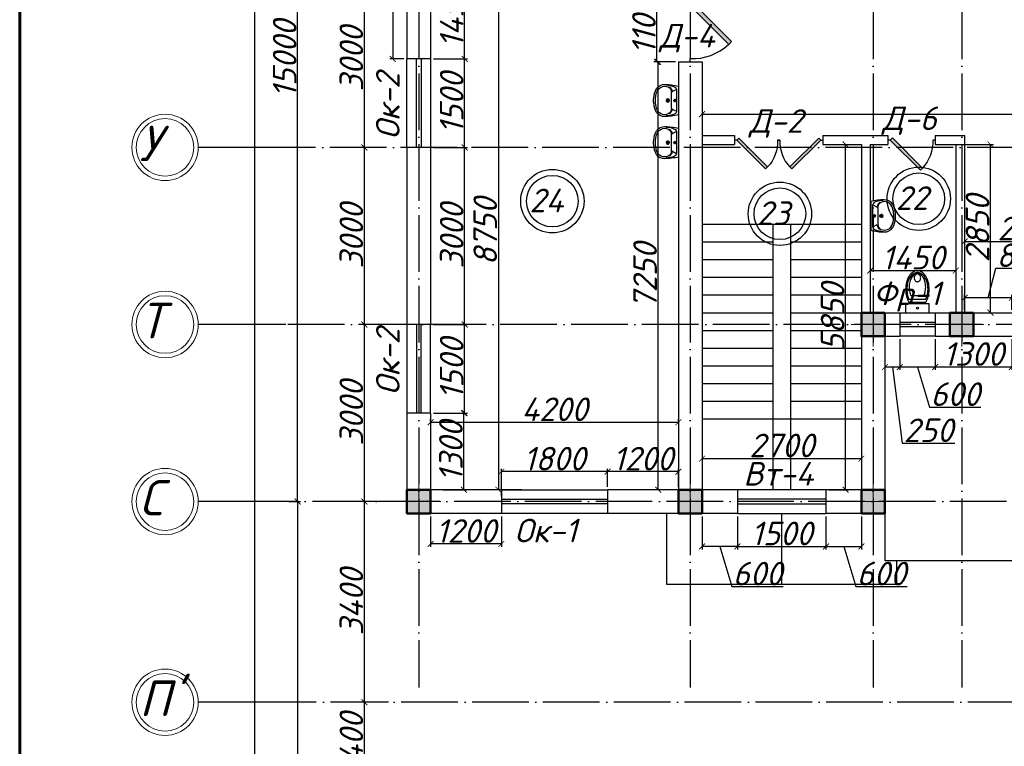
# Model space of a CAD drawing. Header units: millimetres. Extents: x 1112040 to 6903494, y -332921 to -150905.
# Tile 70 of 150: x 1597448 to 1614132, y -190552 to -178241. Entities that reach past the tile are written whole.
import ezdxf

# ---------------------------------------------------------------- set-up
doc = ezdxf.new("R2010")
doc.units = ezdxf.units.MM
doc.linetypes.add('ACAD_ISO04W100', pattern=[30, 24, -3, 0, -3])
for name, color, linetype in [('kolonn', 7, 'Continuous'), ('os', 253, 'Continuous'), ('razmer', 7, 'Continuous'), ('su', 7, 'Continuous')]:
    doc.layers.add(name, color=color, linetype=linetype)
doc.styles.get("Standard").update_dxf_attribs({"font": 'isocpeui.ttf'})
doc.dimstyles.new('ISO-25', dxfattribs={"dimtxt": 400, "dimasz": 100, "dimexe": 50, "dimexo": 50, "dimgap": 20, "dimtad": 1, "dimdec": 0, "dimtxsty": 'Standard', "dimblk": 'ARCHTICK', "dimcen": 20, "dimclrd": 1, "dimclre": 1, "dimadec": 0, "dimazin": 0, "dimtfac": 1, "dimtdec": 0, "dimtmove": 0, "dimatfit": 3, "dimldrblk": 'ARCHTICK', "dimfxl": 1, "dimarcsym": 0})

# ---------------------------------------------------------------- blocks, each defined once
blk = doc.blocks.new('ghsdd')
at = {"ltscale": 50}
h = blk.add_hatch(color=256, dxfattribs=at)
h.paths.add_polyline_path([(0, 200), (-200, 200), (-200, 0), (0, 0)])
h.paths.add_polyline_path([(200, 0), (200, 200), (0, 200), (0, 0)])
h.paths.add_polyline_path([(0, 0), (-200, 0), (-200, -200), (0, -200)])
h.paths.add_polyline_path([(0, 0), (0, -200), (200, -200), (200, 0)])
at = {"lineweight": 0}
for p, q in [((0, -374), (0, 374)), ((-374, 0), (374, 0))]:
    blk.add_line(p, q, dxfattribs=at)
at = {"lineweight": 50, "ltscale": 50}
blk.add_lwpolyline([(200, 200), (200, -200), (-200, -200), (-200, 200), (200, 200)], dxfattribs=at)
blk = doc.blocks.new('UM_8')
for p, q in [((244, 0), (-244, 0)), ((-182, -45), (-146, -110)), ((175, -30), (-175, -30)), ((142, -120), (-132, -120)), ((27, -61), (-27, -61)), ((0, -88), (0, -34)), ((0, -145), (0, -215)), ((182, -45), (146, -110)), ((35, -180), (-35, -180))]:
    blk.add_line(p, q)
for centre, radius in [((0, -180), 27), ((0, -61), 17), ((0, -180), 17)]:
    blk.add_circle(centre, radius)
for centre, radius, start, end in [((-244, 0), 0.5, 90, 167.3206), ((244, 0), 0.5, 12.6794, 90), ((894, -257), 1167, 167.3206, 178.6525), ((68, -206), 330, 154.5977, 180.3349), ((-104, -233), 138, 141.0504, 245.2718), ((-175, -90), 60, 90, 154.5977), ((-104, -233), 148, 141.0504, 147.7493), ((-139, -232), 123, 98.7111, 129.9424), ((-139, -232), 113, 86.1548, 129.9424), ((139, -232), 113, 50.0576, 93.8452), ((139, -232), 123, 50.0576, 81.2889), ((104, -233), 138, 294.7282, 38.9496), ((175, -90), 60, 25.4023, 90), ((104, -233), 148, 32.2507, 38.9496), ((-68, -206), 330, 359.6651, 25.4023), ((-894, -257), 1167, 1.3475, 12.6794), ((-104, -234), 169, 178.312, 234.1043), ((-273, -229), 0.5, 358.312, 358.6525), ((104, -234), 169, 305.8957, 1.688), ((273, -229), 0.5, 181.3475, 181.688), ((-27, -71), 347, 239.6448, 267.5368), ((-27, -71), 317, 244.8898, 267.5368), ((0, 80), 500, 265.1692, 274.8308), ((0, 80), 470, 265.1692, 274.8308), ((27, -71), 317, 272.4632, 300.3552), ((27, -71), 347, 272.4632, 300.3552)]:
    blk.add_arc(centre, radius, start, end)
blk = doc.blocks.new('UniTAZZ_3')
for p, q in [((-152, 200), (-152, -200)), ((0, 200), (-152, 200)), ((0, -200), (0, 200)), ((-293, -112), (-293, 112)), ((-230, -144), (-230, 144)), ((-178, -144), (-178, 144)), ((-152, -200), (0, -200))]:
    blk.add_line(p, q)
blk.add_circle((-76, 0), 17)
for centre, radius, start, end in [((-435, -148), 343, 104.7867, 122.5078), ((-397, -291), 491, 90, 104.7867), ((-399, -261), 441, 90, 104.7867), ((-399, -261), 441, 75.2133, 90), ((-397, -291), 491, 75.2133, 90), ((-359, -148), 343, 58.1489, 75.2133), ((-581, 0), 131, 146.9765, 180), ((-581, 0), 131, 180, 213.0235), ((-493, -57), 235, 122.5078, 146.9765), ((-564, 0), 117, 146.9765, 180), ((-575, 0), 87.7, 145.7058, 180), ((-575, 0), 87.7, 180, 214.2942), ((-485, -51), 211, 122.5078, 146.9765), ((-610, 0), 46, 153.6325, 180), ((-610, 0), 46, 180, 206.3675), ((-600, -5), 56.5, 129.8827, 153.6325), ((-507, -46), 170, 121.2723, 145.7058), ((-594, -12), 66, 109.092, 129.8827), ((-590, -23), 78.1, 90, 109.092), ((-433, -133), 308, 104.7867, 122.5078), ((-462, -121), 257, 104.1209, 121.2723), ((-590, -23), 78.1, 70.908, 90), ((-586, -12), 66, 50.1173, 70.908), ((-580, -5), 56.5, 26.3675, 50.1173), ((-571, 0), 46, 0, 26.3675), ((-571, 0), 46, 333.6325, 0), ((-432, -238), 378, 90, 104.1209), ((-432, -238), 378, 75.8791, 90), ((-403, -121), 257, 64.7964, 75.8791), ((-365, -133), 308, 63.9053, 75.2133), ((-493, 57), 235, 213.0235, 237.4922), ((-564, 0), 117, 180, 213.0235), ((-485, 51), 211, 213.0235, 237.4922), ((-600, 5), 56.5, 206.3675, 230.1173), ((-507, 47), 170, 214.2942, 238.7277), ((-594, 12), 66, 230.1173, 250.908), ((-435, 148), 343, 237.4922, 255.2133), ((-590, 24), 78.1, 250.908, 270), ((-433, 132), 308, 237.4922, 255.2133), ((-462, 121), 257, 238.7277, 255.8791), ((-590, 24), 78.1, 270, 289.092), ((-586, 12), 66, 289.092, 309.8827), ((-580, 5), 56.5, 309.8827, 333.6325), ((-432, 238), 378, 255.8791, 270), ((-399, 261), 441, 255.2133, 270), ((-432, 238), 378, 270, 284.1209), ((-399, 261), 441, 270, 284.7867), ((-403, 121), 257, 284.1209, 295.2036), ((-365, 132), 308, 284.7867, 296.0947), ((-359, 148), 343, 284.7867, 301.8511), ((-397, 291), 491, 255.2133, 270), ((-397, 291), 491, 270, 284.7867)]:
    blk.add_arc(centre, radius, start, end)
blk = doc.blocks.new('jfgjhsdf')
blk.add_hatch(color=1).paths.add_polyline_path([(-593, 731), (-637, 687), (0, 50), (44, 94)])
at = {"color": 1}
for p, q in [((0, 1000), (0, 950)), ((0, 50), (0, 0))]:
    blk.add_line(p, q, dxfattribs=at)
blk.add_lwpolyline([(0, 50), (-637, 687), (-593, 731), (44, 94), (0, 50)], dxfattribs=at)
blk.add_arc((-33, 130), 821, 87.662, 132.9147, dxfattribs=at)
blk = doc.blocks.new('_ArchTick')
at = {"color": 0, "linetype": 'ByBlock', "const_width": 0.15}
blk.add_lwpolyline([(-0.5, -0.5), (0.5, 0.5)], dxfattribs=at)
blk = doc.blocks.new('*D3123')
at = {"color": 1, "lineweight": -2, "transparency": 16777216}
for p, q in [((1606059, -177456), (1605510, -177456)), ((1605560, -177456), (1605560, -186206)), ((1605959, -186206), (1605510, -186206))]:
    blk.add_line(p, q, dxfattribs=at)
at = {"color": 1, "lineweight": -2, "transparency": 16777216, "xscale": 100, "yscale": 100, "zscale": 100}
for p, rotation in [((1605560, -177456), 90), ((1605560, -186206), 270)]:
    blk.add_blockref('_ArchTick', p, dxfattribs=dict(at, rotation=rotation))
at = {"color": 0, "transparency": 16777216, "insert": (1605337, -181831), "char_height": 400, "attachment_point": 5, "rotation": 90}
blk.add_mtext('8750', dxfattribs=at)
blk = doc.blocks.new('*D3124')
at = {"color": 1, "lineweight": -2, "transparency": 16777216}
for p, q in [((1604410, -185035), (1604410, -185012)), ((1608610, -185035), (1608610, -185012)), ((1604410, -185062), (1608610, -185062))]:
    blk.add_line(p, q, dxfattribs=at)
at = {"color": 1, "lineweight": -2, "transparency": 16777216, "xscale": 100, "yscale": 100, "zscale": 100, "rotation": 180}
blk.add_blockref('_ArchTick', (1604410, -185062), dxfattribs=at)
at = {"color": 1, "lineweight": -2, "transparency": 16777216, "xscale": 100, "yscale": 100, "zscale": 100}
blk.add_blockref('_ArchTick', (1608610, -185062), dxfattribs=at)
at = {"color": 0, "transparency": 16777216, "insert": (1606510, -184842), "char_height": 400, "attachment_point": 5}
blk.add_mtext('4200', dxfattribs=at)
blk = doc.blocks.new('*D3419')
at = {"color": 1, "lineweight": -2, "transparency": 16777216}
for p, q in [((1609010, -185678), (1611710, -185678)), ((1609010, -185712), (1609010, -185728)), ((1611710, -185712), (1611710, -185728))]:
    blk.add_line(p, q, dxfattribs=at)
at = {"color": 1, "lineweight": -2, "transparency": 16777216, "xscale": 100, "yscale": 100, "zscale": 100, "rotation": 180}
blk.add_blockref('_ArchTick', (1609010, -185678), dxfattribs=at)
at = {"color": 1, "lineweight": -2, "transparency": 16777216, "xscale": 100, "yscale": 100, "zscale": 100}
blk.add_blockref('_ArchTick', (1611710, -185678), dxfattribs=at)
at = {"color": 0, "transparency": 16777216, "insert": (1610360, -185455), "char_height": 400, "attachment_point": 5}
blk.add_mtext('2700', dxfattribs=at)
blk = doc.blocks.new('*D3420')
at = {"color": 1, "lineweight": -2, "transparency": 16777216}
for p, q in [((1611435, -180356), (1611493, -180356)), ((1611443, -186206), (1611443, -180356)), ((1611160, -186206), (1611493, -186206))]:
    blk.add_line(p, q, dxfattribs=at)
at = {"color": 1, "lineweight": -2, "transparency": 16777216, "xscale": 100, "yscale": 100, "zscale": 100}
for p, rotation in [((1611443, -180356), 90), ((1611443, -186206), 270)]:
    blk.add_blockref('_ArchTick', p, dxfattribs=dict(at, rotation=rotation))
at = {"color": 0, "transparency": 16777216, "insert": (1611223, -183281), "char_height": 400, "attachment_point": 5, "rotation": 90}
blk.add_mtext('5850', dxfattribs=at)
blk = doc.blocks.new('*D3125')
at = {"layer": 'razmer', "color": 1, "lineweight": -2, "transparency": 16777216}
for p, q in [((1611860, -182492), (1613310, -182492)), ((1611860, -182505), (1611860, -182542)), ((1613310, -182505), (1613310, -182542))]:
    blk.add_line(p, q, dxfattribs=at)
at = {"layer": 'razmer', "color": 1, "lineweight": -2, "transparency": 16777216, "xscale": 100, "yscale": 100, "zscale": 100, "rotation": 180}
blk.add_blockref('_ArchTick', (1611860, -182492), dxfattribs=at)
at = {"layer": 'razmer', "color": 1, "lineweight": -2, "transparency": 16777216, "xscale": 100, "yscale": 100, "zscale": 100}
blk.add_blockref('_ArchTick', (1613310, -182492), dxfattribs=at)
at = {"layer": 'razmer', "color": 0, "transparency": 16777216, "insert": (1612585, -182272), "char_height": 400, "attachment_point": 5}
blk.add_mtext('1450', dxfattribs=at)
blk = doc.blocks.new('*D3421')
at = {"color": 1, "lineweight": -2, "transparency": 16777216}
for p, q in [((1613185, -180356), (1613948, -180356)), ((1613898, -183206), (1613898, -180356)), ((1613201, -183206), (1613948, -183206))]:
    blk.add_line(p, q, dxfattribs=at)
at = {"color": 1, "lineweight": -2, "transparency": 16777216, "xscale": 100, "yscale": 100, "zscale": 100}
for p, rotation in [((1613898, -180356), 90), ((1613898, -183206), 270)]:
    blk.add_blockref('_ArchTick', p, dxfattribs=dict(at, rotation=rotation))
at = {"color": 0, "transparency": 16777216, "insert": (1613678, -181781), "char_height": 400, "attachment_point": 5, "rotation": 90}
blk.add_mtext('2850', dxfattribs=at)
blk = doc.blocks.new('*D3126')
at = {"color": 1, "lineweight": -2, "transparency": 16777216}
for p, q in [((1613460, -181890), (1613460, -182050)), ((1613460, -182000), (1615610, -182000)), ((1615610, -181890), (1615610, -182050))]:
    blk.add_line(p, q, dxfattribs=at)
at = {"color": 1, "lineweight": -2, "transparency": 16777216, "xscale": 100, "yscale": 100, "zscale": 100, "rotation": 180}
blk.add_blockref('_ArchTick', (1613460, -182000), dxfattribs=at)
at = {"color": 1, "lineweight": -2, "transparency": 16777216, "xscale": 100, "yscale": 100, "zscale": 100}
blk.add_blockref('_ArchTick', (1615610, -182000), dxfattribs=at)
at = {"color": 0, "transparency": 16777216, "insert": (1614535, -181780), "char_height": 400, "attachment_point": 5}
blk.add_mtext('2150', dxfattribs=at)
blk = doc.blocks.new('*D3422')
at = {"color": 1, "lineweight": -2, "transparency": 16777216}
for p, q in [((1609010, -179834), (1609010, -179892)), ((1609010, -179842), (1641710, -179842)), ((1641710, -180156), (1641710, -179792))]:
    blk.add_line(p, q, dxfattribs=at)
at = {"color": 1, "lineweight": -2, "transparency": 16777216, "xscale": 100, "yscale": 100, "zscale": 100, "rotation": 180}
blk.add_blockref('_ArchTick', (1609010, -179842), dxfattribs=at)
at = {"color": 1, "lineweight": -2, "transparency": 16777216, "xscale": 100, "yscale": 100, "zscale": 100}
blk.add_blockref('_ArchTick', (1641710, -179842), dxfattribs=at)
at = {"color": 0, "transparency": 16777216, "insert": (1625360, -179619), "char_height": 400, "attachment_point": 5}
blk.add_mtext('32700', dxfattribs=at)
blk = doc.blocks.new('*D3300')
at = {"color": 1, "lineweight": -2, "transparency": 16777216}
for p, q in [((1603479, -177406), (1603238, -177406)), ((1603288, -177406), (1603288, -180406)), ((1603520, -180406), (1603238, -180406))]:
    blk.add_line(p, q, dxfattribs=at)
at = {"color": 1, "lineweight": -2, "transparency": 16777216, "xscale": 100, "yscale": 100, "zscale": 100}
for p, rotation in [((1603288, -177406), 90), ((1603288, -180406), 270)]:
    blk.add_blockref('_ArchTick', p, dxfattribs=dict(at, rotation=rotation))
at = {"color": 0, "transparency": 16777216, "insert": (1603068, -178906), "char_height": 400, "attachment_point": 5, "rotation": 90}
blk.add_mtext('3000', dxfattribs=at)
blk = doc.blocks.new('*D3301')
at = {"color": 1, "lineweight": -2, "transparency": 16777216}
for p, q in [((1603520, -180406), (1603238, -180406)), ((1603288, -180406), (1603288, -183406)), ((1603673, -183406), (1603238, -183406))]:
    blk.add_line(p, q, dxfattribs=at)
at = {"color": 1, "lineweight": -2, "transparency": 16777216, "xscale": 100, "yscale": 100, "zscale": 100}
for p, rotation in [((1603288, -180406), 90), ((1603288, -183406), 270)]:
    blk.add_blockref('_ArchTick', p, dxfattribs=dict(at, rotation=rotation))
at = {"color": 0, "transparency": 16777216, "insert": (1603068, -181906), "char_height": 400, "attachment_point": 5, "rotation": 90}
blk.add_mtext('3000', dxfattribs=at)
blk = doc.blocks.new('*D3228')
at = {"color": 1, "lineweight": -2, "transparency": 16777216}
for p, q in [((1603673, -183406), (1603238, -183406)), ((1603288, -183406), (1603288, -186406)), ((1603786, -186406), (1603238, -186406))]:
    blk.add_line(p, q, dxfattribs=at)
at = {"color": 1, "lineweight": -2, "transparency": 16777216, "xscale": 100, "yscale": 100, "zscale": 100}
for p, rotation in [((1603288, -183406), 90), ((1603288, -186406), 270)]:
    blk.add_blockref('_ArchTick', p, dxfattribs=dict(at, rotation=rotation))
at = {"color": 0, "transparency": 16777216, "insert": (1603068, -184906), "char_height": 400, "attachment_point": 5, "rotation": 90}
blk.add_mtext('3000', dxfattribs=at)
blk = doc.blocks.new('*D3229')
at = {"color": 1, "lineweight": -2, "transparency": 16777216}
for p, q in [((1603786, -186406), (1603238, -186406)), ((1603288, -186406), (1603288, -189806)), ((1603695, -189806), (1603238, -189806))]:
    blk.add_line(p, q, dxfattribs=at)
at = {"color": 1, "lineweight": -2, "transparency": 16777216, "xscale": 100, "yscale": 100, "zscale": 100}
for p, rotation in [((1603288, -186406), 90), ((1603288, -189806), 270)]:
    blk.add_blockref('_ArchTick', p, dxfattribs=dict(at, rotation=rotation))
at = {"color": 0, "transparency": 16777216, "insert": (1603068, -188106), "char_height": 400, "attachment_point": 5, "rotation": 90}
blk.add_mtext('3400', dxfattribs=at)
blk = doc.blocks.new('*D3230')
at = {"color": 1, "lineweight": -2, "transparency": 16777216}
for p, q in [((1603695, -189806), (1603238, -189806)), ((1603288, -189806), (1603288, -191206)), ((1603947, -191206), (1603238, -191206))]:
    blk.add_line(p, q, dxfattribs=at)
at = {"color": 1, "lineweight": -2, "transparency": 16777216, "xscale": 100, "yscale": 100, "zscale": 100}
for p, rotation in [((1603288, -189806), 90), ((1603288, -191206), 270)]:
    blk.add_blockref('_ArchTick', p, dxfattribs=dict(at, rotation=rotation))
at = {"color": 0, "transparency": 16777216, "insert": (1603068, -190506), "char_height": 400, "attachment_point": 5, "rotation": 90}
blk.add_mtext('1400', dxfattribs=at)
blk = doc.blocks.new('*D3242')
at = {"color": 1, "lineweight": -2, "transparency": 16777216}
for p, q in [((1602010, -171406), (1602208, -171406)), ((1602158, -186406), (1602158, -171406)), ((1602010, -186406), (1602208, -186406))]:
    blk.add_line(p, q, dxfattribs=at)
at = {"color": 1, "lineweight": -2, "transparency": 16777216, "xscale": 100, "yscale": 100, "zscale": 100}
for p, rotation in [((1602158, -171406), 90), ((1602158, -186406), 270)]:
    blk.add_blockref('_ArchTick', p, dxfattribs=dict(at, rotation=rotation))
at = {"color": 0, "transparency": 16777216, "insert": (1601938, -178906), "char_height": 400, "attachment_point": 5, "rotation": 90}
blk.add_mtext('15000', dxfattribs=at)
blk = doc.blocks.new('*D3243')
at = {"color": 1, "lineweight": -2, "transparency": 16777216}
for p, q in [((1602010, -186406), (1602208, -186406)), ((1602158, -186406), (1602158, -200806)), ((1602571, -200806), (1602108, -200806))]:
    blk.add_line(p, q, dxfattribs=at)
at = {"color": 1, "lineweight": -2, "transparency": 16777216, "xscale": 100, "yscale": 100, "zscale": 100}
for p, rotation in [((1602158, -186406), 90), ((1602158, -200806), 270)]:
    blk.add_blockref('_ArchTick', p, dxfattribs=dict(at, rotation=rotation))
at = {"color": 0, "transparency": 16777216, "insert": (1601938, -193606), "char_height": 400, "attachment_point": 5, "rotation": 90}
blk.add_mtext('14400', dxfattribs=at)
blk = doc.blocks.new('*D3245')
at = {"color": 1, "lineweight": -2, "transparency": 16777216}
for p, q in [((1601267, -167091), (1601485, -167091)), ((1601435, -221406), (1601435, -167091)), ((1601267, -221406), (1601485, -221406))]:
    blk.add_line(p, q, dxfattribs=at)
at = {"color": 1, "lineweight": -2, "transparency": 16777216, "xscale": 100, "yscale": 100, "zscale": 100}
for p, rotation in [((1601435, -167091), 90), ((1601435, -221406), 270)]:
    blk.add_blockref('_ArchTick', p, dxfattribs=dict(at, rotation=rotation))
at = {"color": 0, "transparency": 16777216, "insert": (1601215, -194248), "char_height": 400, "attachment_point": 5, "rotation": 90}
blk.add_mtext('54315', dxfattribs=at)
blk = doc.blocks.new('*D3070')
at = {"color": 1, "lineweight": -2, "transparency": 16777216}
for p, q in [((1613860, -182953), (1613987, -182453)), ((1613987, -182453), (1614858, -182453)), ((1613460, -183156), (1613460, -182903)), ((1614260, -182953), (1613460, -182953)), ((1614260, -183156), (1614260, -182903))]:
    blk.add_line(p, q, dxfattribs=at)
at = {"color": 1, "lineweight": -2, "transparency": 16777216, "xscale": 100, "yscale": 100, "zscale": 100, "rotation": 180}
blk.add_blockref('_ArchTick', (1613460, -182953), dxfattribs=at)
at = {"color": 1, "lineweight": -2, "transparency": 16777216, "xscale": 100, "yscale": 100, "zscale": 100}
blk.add_blockref('_ArchTick', (1614260, -182953), dxfattribs=at)
at = {"color": 0, "transparency": 16777216, "insert": (1614422, -182233), "char_height": 400, "attachment_point": 5}
blk.add_mtext('800', dxfattribs=at)
blk = doc.blocks.new('*D3167')
at = {"color": 1, "lineweight": -2, "transparency": 16777216}
for p, q in [((1604460, -184906), (1605025, -184906)), ((1604975, -186206), (1604975, -184906)), ((1604619, -186206), (1605025, -186206))]:
    blk.add_line(p, q, dxfattribs=at)
at = {"color": 1, "lineweight": -2, "transparency": 16777216, "xscale": 100, "yscale": 100, "zscale": 100}
for p, rotation in [((1604975, -184906), 90), ((1604975, -186206), 270)]:
    blk.add_blockref('_ArchTick', p, dxfattribs=dict(at, rotation=rotation))
at = {"color": 0, "transparency": 16777216, "insert": (1604755, -185556), "char_height": 400, "attachment_point": 5, "rotation": 90}
blk.add_mtext('1300', dxfattribs=at)
blk = doc.blocks.new('*D3168')
at = {"color": 1, "lineweight": -2, "transparency": 16777216}
for p, q in [((1604460, -183406), (1605038, -183406)), ((1604988, -184906), (1604988, -183406)), ((1604460, -184906), (1605038, -184906))]:
    blk.add_line(p, q, dxfattribs=at)
at = {"color": 1, "lineweight": -2, "transparency": 16777216, "xscale": 100, "yscale": 100, "zscale": 100}
for p, rotation in [((1604988, -183406), 90), ((1604988, -184906), 270)]:
    blk.add_blockref('_ArchTick', p, dxfattribs=dict(at, rotation=rotation))
at = {"color": 0, "transparency": 16777216, "insert": (1604768, -184156), "char_height": 400, "attachment_point": 5, "rotation": 90}
blk.add_mtext('1500', dxfattribs=at)
blk = doc.blocks.new('*D3169')
at = {"color": 1, "lineweight": -2, "transparency": 16777216}
for p, q in [((1604460, -180406), (1605038, -180406)), ((1604988, -183406), (1604988, -180406)), ((1604460, -183406), (1605038, -183406))]:
    blk.add_line(p, q, dxfattribs=at)
at = {"color": 1, "lineweight": -2, "transparency": 16777216, "xscale": 100, "yscale": 100, "zscale": 100}
for p, rotation in [((1604988, -180406), 90), ((1604988, -183406), 270)]:
    blk.add_blockref('_ArchTick', p, dxfattribs=dict(at, rotation=rotation))
at = {"color": 0, "transparency": 16777216, "insert": (1604768, -181906), "char_height": 400, "attachment_point": 5, "rotation": 90}
blk.add_mtext('3000', dxfattribs=at)
blk = doc.blocks.new('*D3170')
at = {"color": 1, "lineweight": -2, "transparency": 16777216}
for p, q in [((1604460, -178906), (1605038, -178906)), ((1604988, -180406), (1604988, -178906)), ((1604460, -180406), (1605038, -180406))]:
    blk.add_line(p, q, dxfattribs=at)
at = {"color": 1, "lineweight": -2, "transparency": 16777216, "xscale": 100, "yscale": 100, "zscale": 100}
for p, rotation in [((1604988, -178906), 90), ((1604988, -180406), 270)]:
    blk.add_blockref('_ArchTick', p, dxfattribs=dict(at, rotation=rotation))
at = {"color": 0, "transparency": 16777216, "insert": (1604768, -179656), "char_height": 400, "attachment_point": 5, "rotation": 90}
blk.add_mtext('1500', dxfattribs=at)
blk = doc.blocks.new('*D3171')
at = {"color": 1, "lineweight": -2, "transparency": 16777216}
for p, q in [((1605580, -177456), (1604938, -177456)), ((1604988, -178906), (1604988, -177456)), ((1604460, -178906), (1605038, -178906))]:
    blk.add_line(p, q, dxfattribs=at)
at = {"color": 1, "lineweight": -2, "transparency": 16777216, "xscale": 100, "yscale": 100, "zscale": 100}
for p, rotation in [((1604988, -177456), 90), ((1604988, -178906), 270)]:
    blk.add_blockref('_ArchTick', p, dxfattribs=dict(at, rotation=rotation))
at = {"color": 0, "transparency": 16777216, "insert": (1604768, -178181), "char_height": 400, "attachment_point": 5, "rotation": 90}
blk.add_mtext('1450', dxfattribs=at)
blk = doc.blocks.new('*D3185')
at = {"color": 1, "lineweight": -2, "transparency": 16777216}
for p, q in [((1603960, -175906), (1603719, -175906)), ((1603769, -175906), (1603769, -178906)), ((1603960, -178906), (1603719, -178906))]:
    blk.add_line(p, q, dxfattribs=at)
at = {"color": 1, "lineweight": -2, "transparency": 16777216, "xscale": 100, "yscale": 100, "zscale": 100}
for p, rotation in [((1603769, -175906), 90), ((1603769, -178906), 270)]:
    blk.add_blockref('_ArchTick', p, dxfattribs=dict(at, rotation=rotation))
at = {"color": 0, "transparency": 16777216, "insert": (1603549, -177406), "char_height": 400, "attachment_point": 5, "rotation": 90}
blk.add_mtext('3000', dxfattribs=at)
blk = doc.blocks.new('*D3186')
at = {"color": 1, "lineweight": -2, "transparency": 16777216}
for p, q in [((1607410, -186156), (1607410, -185849)), ((1608610, -186156), (1608610, -185849)), ((1608610, -185899), (1607410, -185899))]:
    blk.add_line(p, q, dxfattribs=at)
at = {"color": 1, "lineweight": -2, "transparency": 16777216, "xscale": 100, "yscale": 100, "zscale": 100, "rotation": 180}
blk.add_blockref('_ArchTick', (1607410, -185899), dxfattribs=at)
at = {"color": 1, "lineweight": -2, "transparency": 16777216, "xscale": 100, "yscale": 100, "zscale": 100}
blk.add_blockref('_ArchTick', (1608610, -185899), dxfattribs=at)
at = {"color": 0, "transparency": 16777216, "insert": (1608010, -185679), "char_height": 400, "attachment_point": 5}
blk.add_mtext('1200', dxfattribs=at)
blk = doc.blocks.new('*D3187')
at = {"color": 1, "lineweight": -2, "transparency": 16777216}
for p, q in [((1605610, -186316), (1605610, -185849)), ((1607410, -186156), (1607410, -185849)), ((1607410, -185899), (1605610, -185899))]:
    blk.add_line(p, q, dxfattribs=at)
at = {"color": 1, "lineweight": -2, "transparency": 16777216, "xscale": 100, "yscale": 100, "zscale": 100, "rotation": 180}
blk.add_blockref('_ArchTick', (1605610, -185899), dxfattribs=at)
at = {"color": 1, "lineweight": -2, "transparency": 16777216, "xscale": 100, "yscale": 100, "zscale": 100}
blk.add_blockref('_ArchTick', (1607410, -185899), dxfattribs=at)
at = {"color": 0, "transparency": 16777216, "insert": (1606510, -185679), "char_height": 400, "attachment_point": 5}
blk.add_mtext('1800', dxfattribs=at)
blk = doc.blocks.new('*D3071')
at = {"color": 1, "lineweight": -2, "transparency": 16777216}
for p, q in [((1604410, -186656), (1604410, -187174)), ((1605610, -186656), (1605610, -187174)), ((1605610, -187124), (1604410, -187124))]:
    blk.add_line(p, q, dxfattribs=at)
at = {"color": 1, "lineweight": -2, "transparency": 16777216, "xscale": 100, "yscale": 100, "zscale": 100, "rotation": 180}
blk.add_blockref('_ArchTick', (1604410, -187124), dxfattribs=at)
at = {"color": 1, "lineweight": -2, "transparency": 16777216, "xscale": 100, "yscale": 100, "zscale": 100}
blk.add_blockref('_ArchTick', (1605610, -187124), dxfattribs=at)
at = {"color": 0, "transparency": 16777216, "insert": (1605010, -186904), "char_height": 400, "attachment_point": 5}
blk.add_mtext('1200', dxfattribs=at)
blk = doc.blocks.new('*D3188')
at = {"layer": 'razmer', "color": 1, "lineweight": -2, "transparency": 16777216}
for p, q in [((1608560, -178956), (1608217, -178956)), ((1608267, -186206), (1608267, -178956)), ((1608308, -186206), (1608217, -186206))]:
    blk.add_line(p, q, dxfattribs=at)
at = {"layer": 'razmer', "color": 1, "lineweight": -2, "transparency": 16777216, "xscale": 100, "yscale": 100, "zscale": 100}
for p, rotation in [((1608267, -178956), 90), ((1608267, -186206), 270)]:
    blk.add_blockref('_ArchTick', p, dxfattribs=dict(at, rotation=rotation))
at = {"layer": 'razmer', "color": 0, "transparency": 16777216, "insert": (1608045, -182581), "char_height": 400, "attachment_point": 5, "rotation": 90}
blk.add_mtext('7250', dxfattribs=at)
blk = doc.blocks.new('*D3305')
at = {"layer": 'razmer', "color": 1, "lineweight": -2, "transparency": 16777216}
for p, q in [((1608560, -177856), (1608196, -177856)), ((1608246, -178956), (1608246, -177856)), ((1608560, -178956), (1608196, -178956))]:
    blk.add_line(p, q, dxfattribs=at)
at = {"layer": 'razmer', "color": 1, "lineweight": -2, "transparency": 16777216, "xscale": 100, "yscale": 100, "zscale": 100}
for p, rotation in [((1608246, -177856), 90), ((1608246, -178956), 270)]:
    blk.add_blockref('_ArchTick', p, dxfattribs=dict(at, rotation=rotation))
at = {"layer": 'razmer', "color": 0, "transparency": 16777216, "insert": (1608026, -178356), "char_height": 400, "attachment_point": 5, "rotation": 90}
blk.add_mtext('1100', dxfattribs=at)
blk = doc.blocks.new('*D3330')
at = {"color": 1, "lineweight": -2, "transparency": 16777216}
for p, q in [((1609610, -186656), (1609610, -187216)), ((1611110, -186656), (1611110, -187216)), ((1609610, -187166), (1611110, -187166))]:
    blk.add_line(p, q, dxfattribs=at)
at = {"color": 1, "lineweight": -2, "transparency": 16777216, "xscale": 100, "yscale": 100, "zscale": 100, "rotation": 180}
blk.add_blockref('_ArchTick', (1609610, -187166), dxfattribs=at)
at = {"color": 1, "lineweight": -2, "transparency": 16777216, "xscale": 100, "yscale": 100, "zscale": 100}
blk.add_blockref('_ArchTick', (1611110, -187166), dxfattribs=at)
at = {"color": 0, "transparency": 16777216, "insert": (1610360, -186946), "char_height": 400, "attachment_point": 5}
blk.add_mtext('1500', dxfattribs=at)
blk = doc.blocks.new('*D3331')
at = {"color": 1, "lineweight": -2, "transparency": 16777216}
for p, q in [((1611110, -186656), (1611110, -187216)), ((1611710, -186656), (1611710, -187216)), ((1611110, -187166), (1611710, -187166)), ((1611410, -187166), (1611614, -187846)), ((1611614, -187846), (1612485, -187846))]:
    blk.add_line(p, q, dxfattribs=at)
at = {"color": 1, "lineweight": -2, "transparency": 16777216, "xscale": 100, "yscale": 100, "zscale": 100, "rotation": 180}
blk.add_blockref('_ArchTick', (1611110, -187166), dxfattribs=at)
at = {"color": 1, "lineweight": -2, "transparency": 16777216, "xscale": 100, "yscale": 100, "zscale": 100}
blk.add_blockref('_ArchTick', (1611710, -187166), dxfattribs=at)
at = {"color": 0, "transparency": 16777216, "insert": (1612049, -187626), "char_height": 400, "attachment_point": 5}
blk.add_mtext('600', dxfattribs=at)
blk = doc.blocks.new('*D3332')
at = {"color": 1, "lineweight": -2, "transparency": 16777216}
for p, q in [((1609010, -186656), (1609010, -187216)), ((1609610, -186656), (1609610, -187216)), ((1609610, -187166), (1609010, -187166)), ((1609310, -187166), (1609514, -187846)), ((1609514, -187846), (1610385, -187846))]:
    blk.add_line(p, q, dxfattribs=at)
at = {"color": 1, "lineweight": -2, "transparency": 16777216, "xscale": 100, "yscale": 100, "zscale": 100, "rotation": 180}
blk.add_blockref('_ArchTick', (1609010, -187166), dxfattribs=at)
at = {"color": 1, "lineweight": -2, "transparency": 16777216, "xscale": 100, "yscale": 100, "zscale": 100}
blk.add_blockref('_ArchTick', (1609610, -187166), dxfattribs=at)
at = {"color": 0, "transparency": 16777216, "insert": (1609949, -187626), "char_height": 400, "attachment_point": 5}
blk.add_mtext('600', dxfattribs=at)
blk = doc.blocks.new('*D3338')
at = {"color": 1, "lineweight": -2, "transparency": 16777216}
for p, q in [((1612960, -183656), (1612960, -184176)), ((1614260, -183656), (1614260, -184176)), ((1614260, -184126), (1612960, -184126))]:
    blk.add_line(p, q, dxfattribs=at)
at = {"color": 1, "lineweight": -2, "transparency": 16777216, "xscale": 100, "yscale": 100, "zscale": 100, "rotation": 180}
blk.add_blockref('_ArchTick', (1612960, -184126), dxfattribs=at)
at = {"color": 1, "lineweight": -2, "transparency": 16777216, "xscale": 100, "yscale": 100, "zscale": 100}
blk.add_blockref('_ArchTick', (1614260, -184126), dxfattribs=at)
at = {"color": 0, "transparency": 16777216, "insert": (1613610, -183906), "char_height": 400, "attachment_point": 5}
blk.add_mtext('1300', dxfattribs=at)
blk = doc.blocks.new('*D3339')
at = {"color": 1, "lineweight": -2, "transparency": 16777216}
for p, q in [((1612360, -183656), (1612360, -184176)), ((1612960, -183656), (1612960, -184176)), ((1612960, -184126), (1612360, -184126)), ((1612660, -184126), (1612864, -184806)), ((1612864, -184806), (1613735, -184806))]:
    blk.add_line(p, q, dxfattribs=at)
at = {"color": 1, "lineweight": -2, "transparency": 16777216, "xscale": 100, "yscale": 100, "zscale": 100, "rotation": 180}
blk.add_blockref('_ArchTick', (1612360, -184126), dxfattribs=at)
at = {"color": 1, "lineweight": -2, "transparency": 16777216, "xscale": 100, "yscale": 100, "zscale": 100}
blk.add_blockref('_ArchTick', (1612960, -184126), dxfattribs=at)
at = {"color": 0, "transparency": 16777216, "insert": (1613299, -184586), "char_height": 400, "attachment_point": 5}
blk.add_mtext('600', dxfattribs=at)
blk = doc.blocks.new('*D3340')
at = {"color": 1, "lineweight": -2, "transparency": 16777216}
for p, q in [((1612110, -183656), (1612110, -184176)), ((1612360, -183656), (1612360, -184176)), ((1612360, -184126), (1612110, -184126)), ((1612235, -184126), (1612401, -185418)), ((1612401, -185418), (1613291, -185418))]:
    blk.add_line(p, q, dxfattribs=at)
at = {"color": 1, "lineweight": -2, "transparency": 16777216, "xscale": 100, "yscale": 100, "zscale": 100, "rotation": 180}
blk.add_blockref('_ArchTick', (1612110, -184126), dxfattribs=at)
at = {"color": 1, "lineweight": -2, "transparency": 16777216, "xscale": 100, "yscale": 100, "zscale": 100}
blk.add_blockref('_ArchTick', (1612360, -184126), dxfattribs=at)
at = {"color": 0, "transparency": 16777216, "insert": (1612846, -185198), "char_height": 400, "attachment_point": 5}
blk.add_mtext('250', dxfattribs=at)
blk = doc.blocks.new('sssswwsqqq')
at = {"color": 1}
for centre, radius in [((-34489, -2018), 537), ((-40697, -2058), 537), ((-40697, -2058), 437), ((-34489, -2018), 437), ((-36842, -2272), 537), ((-36842, -2272), 437)]:
    blk.add_circle(centre, radius, dxfattribs=at)
for s, p in [('22', (-34878, -2206)), ('24', (-41086, -2247)), ('23', (-37231, -2461))]:
    blk.add_text(s, height=400, dxfattribs=at).set_placement(p)

msp = doc.modelspace()

# ---------------------------------------------------------------- linework, layer by layer
at = {"lineweight": 30}
for p, q in [((1604009.7, -175905.8), (1604009.7, -178905.8)), ((1604409.7, -175905.8), (1604409.7, -178905.8)), ((1604409.7, -178905.8), (1604009.7, -178905.8)), ((1608609.7, -178955.8), (1609009.7, -178955.8)), ((1608609.7, -178955.8), (1608609.7, -186205.8)), ((1609009.7, -178955.8), (1609009.7, -186205.8)), ((1609009.7, -180205.8), (1609559.7, -180205.8)), ((1609559.7, -180205.8), (1609559.7, -180355.8)), ((1611059.7, -180205.8), (1611059.7, -180355.8)), ((1611059.7, -180205.8), (1612159.7, -180205.8)), ((1612159.7, -180205.8), (1612159.7, -180355.8)), ((1612959.7, -180205.8), (1612959.7, -180355.8)), ((1612959.7, -180205.8), (1613459.7, -180205.8)), ((1613459.7, -180205.8), (1613459.7, -183205.8)), ((1604409.7, -180405.8), (1604009.7, -180405.8)), ((1604009.7, -180405.8), (1604009.7, -183405.8)), ((1604409.7, -180405.8), (1604409.7, -183405.8)), ((1609009.7, -180355.8), (1609559.7, -180355.8)), ((1611059.7, -180355.8), (1611709.7, -180355.8)), ((1611709.7, -180355.8), (1611709.7, -186205.8)), ((1611859.7, -180355.8), (1611859.7, -183205.8)), ((1611859.7, -180355.8), (1612159.7, -180355.8)), ((1612959.7, -180355.8), (1613309.7, -180355.8)), ((1613309.7, -180355.8), (1613309.7, -183205.8)), ((1611709.7, -183205.8), (1612359.7, -183205.8)), ((1612359.7, -183205.8), (1612359.7, -183605.8)), ((1612959.7, -183205.8), (1612959.7, -183605.8)), ((1612959.7, -183205.8), (1614259.7, -183205.8)), ((1604409.7, -183405.8), (1604009.7, -183405.8)), ((1612109.7, -183605.8), (1612359.7, -183605.8)), ((1612109.7, -183605.8), (1612109.7, -186605.8)), ((1612959.7, -183605.8), (1614259.7, -183605.8)), ((1604409.7, -184905.8), (1604009.7, -184905.8)), ((1604009.7, -184905.8), (1604009.7, -186605.8)), ((1604409.7, -184905.8), (1604409.7, -186205.8)), ((1605609.7, -186205.8), (1604409.7, -186205.8)), ((1605609.7, -186205.8), (1605609.7, -186605.8)), ((1608609.7, -186205.8), (1607409.7, -186205.8)), ((1607409.7, -186205.8), (1607409.7, -186605.8)), ((1609609.7, -186205.8), (1609009.7, -186205.8)), ((1609609.7, -186205.8), (1609609.7, -186605.8)), ((1611709.7, -186205.8), (1611109.7, -186205.8)), ((1611109.7, -186205.8), (1611109.7, -186605.8)), ((1605609.7, -186605.8), (1604009.7, -186605.8)), ((1609609.7, -186605.8), (1607409.7, -186605.8)), ((1612109.7, -186605.8), (1611109.7, -186605.8))]:
    msp.add_line(p, q, dxfattribs=at)
at = {"color": 1}
for p, q in [((1604009.7, -180405.8), (1604009.7, -178905.8)), ((1604169.7, -180405.8), (1604169.7, -178905.8)), ((1604249.7, -178905.8), (1604249.7, -180405.8)), ((1604409.7, -178905.8), (1604409.7, -180405.8)), ((1612359.7, -183205.8), (1612959.7, -183205.8)), ((1604009.7, -183405.8), (1604009.7, -184905.8)), ((1604169.7, -183405.8), (1604169.7, -184905.8)), ((1604249.7, -184905.8), (1604249.7, -183405.8)), ((1604409.7, -184905.8), (1604409.7, -183405.8)), ((1612359.7, -183365.8), (1612959.7, -183365.8)), ((1612959.7, -183445.8), (1612359.7, -183445.8)), ((1612959.7, -183605.8), (1612359.7, -183605.8)), ((1605609.7, -186205.8), (1607409.7, -186205.8)), ((1611109.7, -186205.8), (1609609.7, -186205.8)), ((1605609.7, -186365.8), (1607409.7, -186365.8)), ((1607409.7, -186445.8), (1605609.7, -186445.8)), ((1611109.7, -186365.8), (1609609.7, -186365.8)), ((1609609.7, -186445.8), (1611109.7, -186445.8)), ((1607409.7, -186605.8), (1605609.7, -186605.8)), ((1609609.7, -186605.8), (1611109.7, -186605.8))]:
    msp.add_line(p, q, dxfattribs=at)
for p, q in [((1609009.7, -181705.8), (1611709.7, -181705.8)), ((1610209.7, -181705.8), (1610209.7, -186205.8)), ((1610509.7, -181705.8), (1610509.7, -186205.8)), ((1609009.7, -182005.8), (1610209.7, -182005.8)), ((1610509.7, -182005.8), (1611709.7, -182005.8)), ((1609009.7, -182305.8), (1610209.7, -182305.8)), ((1610509.7, -182305.8), (1611709.7, -182305.8)), ((1609009.7, -182605.8), (1610209.7, -182605.8)), ((1610509.7, -182605.8), (1611709.7, -182605.8)), ((1609009.7, -182905.8), (1610209.7, -182905.8)), ((1610509.7, -182905.8), (1611709.7, -182905.8)), ((1609009.7, -183205.8), (1610209.7, -183205.8)), ((1610509.7, -183205.8), (1611709.7, -183205.8)), ((1609009.7, -183505.8), (1610209.7, -183505.8)), ((1610509.7, -183505.8), (1611709.7, -183505.8)), ((1609009.7, -183805.8), (1610209.7, -183805.8)), ((1610509.7, -183805.8), (1611709.7, -183805.8)), ((1609009.7, -184105.8), (1610209.7, -184105.8)), ((1610509.7, -184105.8), (1611709.7, -184105.8)), ((1609009.7, -184405.8), (1610209.7, -184405.8)), ((1610509.7, -184405.8), (1611709.7, -184405.8)), ((1609009.7, -184705.8), (1610209.7, -184705.8)), ((1610509.7, -184705.8), (1611709.7, -184705.8)), ((1609009.7, -185005.8), (1611709.7, -185005.8)), ((1610359.7, -187805.8), (1610359.7, -186605.8)), ((1612109.7, -186605.8), (1612109.7, -187405.8))]:
    msp.add_line(p, q)
at = {"linetype": 'Continuous', "lineweight": 60, "ltscale": 100}
msp.add_lwpolyline([(1597448.4, -241437.9), (1713848.4, -241437.9), (1713848.4, -158337.9), (1597448.4, -158337.9), (1597448.4, -241437.9)], dxfattribs=at)
for points in [[(1608409.7, -186605.8), (1608409.7, -187805.8), (1612309.7, -187805.8), (1612309.7, -187405.8)], [(1612109.7, -187405.8), (1635409.7, -187405.8), (1635409.7, -190205.8), (1634709.7, -190205.8), (1634709.7, -197005.8), (1635409.7, -197005.8), (1635409.7, -205405.8)]]:
    msp.add_lwpolyline(points)
at = {"layer": 'os', "linetype": 'ACAD_ISO04W100', "ltscale": 40}
for p, q in [((1604209.7, -164749.6), (1604209.7, -189557.4)), ((1608809.7, -164749.6), (1608809.7, -189557.4)), ((1611909.7, -164749.6), (1611909.7, -189557.4)), ((1613409.7, -164749.6), (1613409.7, -189557.4)), ((1664867.5, -180405.8), (1601959.8, -180405.8)), ((1684558.2, -183405.8), (1601959.8, -183405.8)), ((1693375.1, -186405.8), (1601959.8, -186405.8)), ((1650478.2, -189805.8), (1601959.8, -189805.8))]:
    msp.add_line(p, q, dxfattribs=at)
at = {"layer": 'os'}
for p, q in [((1601959.8, -180405.8), (1600473.9, -180405.8)), ((1601959.8, -183405.8), (1600473.9, -183405.8)), ((1601959.8, -186405.8), (1600473.9, -186405.8)), ((1601959.8, -189805.8), (1600473.9, -189805.8))]:
    msp.add_line(p, q, dxfattribs=at)
at = {"layer": 'os', "color": 0, "lineweight": 0}
for centre, radius in [((1599911.4, -180405.8), 562.5), ((1599911.4, -180405.8), 487.5), ((1599911.4, -183405.8), 562.5), ((1599911.4, -183405.8), 487.5), ((1599911.4, -186405.8), 562.5), ((1599911.4, -186405.8), 487.5), ((1599911.4, -189805.8), 562.5), ((1599911.4, -189805.8), 487.5)]:
    msp.add_circle(centre, radius, dxfattribs=at)

# ---------------------------------------------------------------- block references
msp.add_blockref('sssswwsqqq', (1647171.4, -179257.7))
for p, xscale, yscale, zscale, rotation in [((1608809.7, -177855.8), 1.100000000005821, 1.100000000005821, 1.100000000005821, 180), ((1609559.7, -180280.8), -0.7692307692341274, 0.7692307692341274, 0.769230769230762, 270), ((1611059.7, -180280.8), 0.7692307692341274, 0.7692307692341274, 0.7692307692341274, 90), ((1612159.7, -180280.8), -0.8000000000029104, 0.8000000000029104, 0.7999999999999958, 270)]:
    msp.add_blockref('jfgjhsdf', p, dxfattribs=dict(xscale=xscale, yscale=yscale, zscale=zscale, rotation=rotation))
at = {"layer": 'kolonn'}
for p in [(1611909.7, -183405.8), (1613409.7, -183405.8), (1604209.7, -186405.8), (1608809.7, -186405.8), (1611909.7, -186405.8)]:
    msp.add_blockref('ghsdd', p, dxfattribs=at)
at = {"layer": 'su', "xscale": -1, "rotation": 270}
for p in [(1608609.7, -179609.8), (1608609.7, -180324.1)]:
    msp.add_blockref('UM_8', p, dxfattribs=at)
at = {"layer": 'su'}
for name, p, rotation in [('UM_8', (1611869.3, -181565.5), 90), ('UniTAZZ_3', (1612659.7, -183205.8), 270)]:
    msp.add_blockref(name, p, dxfattribs=dict(at, rotation=rotation))

# ---------------------------------------------------------------- texts
at = {"color": 1}
for s, p in [('Д-4', (1608290.2, -178713.1)), ('Д-2', (1609810.2, -180157.9)), ('Д-6', (1612065.1, -180111.7)), ('Фр-1', (1611909.7, -183077.5)), ('Вт-4', (1609709.7, -186135.2)), ('Ок-1', (1605831, -187096.8))]:
    msp.add_text(s, height=400, dxfattribs=at).set_placement(p)
for p in [(1603886.3, -180271.9), (1603886.3, -184603.7)]:
    msp.add_text('Ок-2', height=400, rotation=90, dxfattribs=at).set_placement(p)
at = {"ltscale": 50}
for s, p in [('У', (1599476.2, -180639.4)), ('Т', (1599476.2, -183639.4)), ('С', (1599476.2, -186639.4)), ("П'", (1599476.2, -190039.4))]:
    msp.add_text(s, height=600, dxfattribs=at).set_placement(p)

# ---------------------------------------------------------------- dimensions: what is measured, and where the dimension line sits
for base, p1, p2, picture, middle in [((1601434.7, -167090.8), (1601216.9, -221405.8), (1601216.9, -167090.8), '*D3245', (1601214.7, -194248.3)), ((1602158.4, -171405.8), (1601959.8, -186405.8), (1601959.8, -171405.8), '*D3242', (1601938.4, -178905.8)), ((1603768.8, -178905.8), (1604009.7, -175905.8), (1604009.7, -178905.8), '*D3185', (1603548.8, -177405.8)), ((1605559.9, -186205.8), (1606108.6, -177455.8), (1606008.6, -186205.8), '*D3123', (1605337.3, -181830.8)), ((1611443.4, -180355.8), (1611109.7, -186205.8), (1611384.7, -180355.8), '*D3420', (1611223.4, -183280.8)), ((1613898, -180355.8), (1613151, -183205.8), (1613134.7, -180355.8), '*D3421', (1613678, -181780.8)), ((1604975.2, -184905.8), (1604569.4, -186205.8), (1604409.7, -184905.8), '*D3167', (1604755.2, -185555.8))]:
    dim = msp.add_linear_dim(base=base, p1=p1, p2=p2, angle=90, dimstyle='ISO-25')
    dim.commit()
    dim.dimension.update_dxf_attribs({"geometry": picture, "text_midpoint": middle})
for base, p1, p2, picture, middle in [((1603287.7, -180405.8), (1603528.7, -177405.8), (1603570.1, -180405.8), '*D3300', (1603067.7, -178905.8)), ((1604988.5, -177455.8), (1604409.7, -178905.8), (1605629.7, -177455.8), '*D3171', (1604768.5, -178180.8)), ((1604988.5, -178905.8), (1604409.7, -180405.8), (1604409.7, -178905.8), '*D3170', (1604768.5, -179655.8)), ((1603287.7, -183405.8), (1603570.1, -180405.8), (1603722.6, -183405.8), '*D3301', (1603067.7, -181905.8)), ((1604988.5, -180405.8), (1604409.7, -183405.8), (1604409.7, -180405.8), '*D3169', (1604768.5, -181905.8)), ((1603287.7, -186405.8), (1603722.6, -183405.8), (1603836.1, -186405.8), '*D3228', (1603067.7, -184905.8)), ((1604988.5, -183405.8), (1604409.7, -184905.8), (1604409.7, -183405.8), '*D3168', (1604768.5, -184155.8)), ((1602158.4, -200805.8), (1601959.8, -186405.8), (1602621.4, -200805.8), '*D3243', (1601938.4, -193605.8)), ((1603287.7, -189805.8), (1603836.1, -186405.8), (1603745.1, -189805.8), '*D3229', (1603067.7, -188105.8)), ((1603287.7, -191205.8), (1603745.1, -189805.8), (1603997.2, -191205.8), '*D3230', (1603067.7, -190505.8))]:
    dim = msp.add_linear_dim(base=base, p1=p1, p2=p2, angle=90, dimstyle='ISO-25', override={"dimtmove": 1})
    dim.commit()
    dim.dimension.update_dxf_attribs({"geometry": picture, "text_midpoint": middle})
for base, p1, p2, picture, middle in [((1641709.7, -179841.6), (1609009.7, -179784.5), (1641709.7, -180205.8), '*D3422', (1625359.7, -179619)), ((1615609.7, -181999.6), (1613459.7, -181840.2), (1615609.7, -181840.2), '*D3126', (1614534.7, -181779.6)), ((1612959.7, -184126), (1614259.7, -183605.8), (1612959.7, -183605.8), '*D3338', (1613609.7, -183906)), ((1608609.7, -185062.2), (1604409.7, -185084.8), (1608609.7, -185084.8), '*D3124', (1606509.7, -184842.2)), ((1611709.7, -185677.9), (1609009.7, -185661.9), (1611709.7, -185661.9), '*D3419', (1610359.7, -185455.3)), ((1607409.7, -185899), (1608609.7, -186205.8), (1607409.7, -186205.8), '*D3186', (1608009.7, -185679)), ((1611109.7, -187165.6), (1609609.7, -186605.8), (1611109.7, -186605.8), '*D3330', (1610359.7, -186945.6))]:
    dim = msp.add_linear_dim(base=base, p1=p1, p2=p2, dimstyle='ISO-25')
    dim.commit()
    dim.dimension.update_dxf_attribs({"geometry": picture, "text_midpoint": middle})
for base, p1, p2, picture, middle in [((1613459.7, -182953.5), (1614259.7, -183205.8), (1613459.7, -183205.8), '*D3070', (1614006.5, -182453.5)), ((1612109.7, -184126), (1612359.7, -183605.8), (1612109.7, -183605.8), '*D3340', (1612421.1, -185417.7))]:
    dim = msp.add_linear_dim(base=base, p1=p1, p2=p2, dimstyle='ISO-25', override={"dimtmove": 1})
    dim.commit()
    dim.dimension.update_dxf_attribs({"geometry": picture, "text_midpoint": middle, "dimtype": 160})
for base, p1, p2, picture, middle in [((1612359.7, -184126), (1612959.7, -183605.8), (1612359.7, -183605.8), '*D3339', (1612883.7, -184586)), ((1605609.7, -185899), (1607409.7, -186205.8), (1605609.7, -186365.8), '*D3187', (1606509.7, -185679)), ((1604409.7, -187124.3), (1605609.7, -186605.8), (1604409.7, -186605.8), '*D3071', (1605009.7, -186904.3)), ((1609009.7, -187165.6), (1609609.7, -186605.8), (1609009.7, -186605.8), '*D3332', (1609533.7, -187625.6)), ((1611709.7, -187165.6), (1611109.7, -186605.8), (1611709.7, -186605.8), '*D3331', (1611633.7, -187625.6))]:
    dim = msp.add_linear_dim(base=base, p1=p1, p2=p2, dimstyle='ISO-25', override={"dimtmove": 1})
    dim.commit()
    dim.dimension.update_dxf_attribs({"geometry": picture, "text_midpoint": middle})
at = {"layer": 'razmer'}
dim = msp.add_linear_dim(base=(1608246.2, -177855.8), p1=(1608609.7, -178955.8), p2=(1608609.7, -177855.8), angle=90, dimstyle='ISO-25', override={"dimtmove": 1}, dxfattribs=at)
dim.commit()
dim.dimension.update_dxf_attribs({"geometry": '*D3305', "text_midpoint": (1608246.2, -178355.8), "dimtype": 160})
dim = msp.add_linear_dim(base=(1608267.2, -178955.8), p1=(1608358, -186205.8), p2=(1608609.7, -178955.8), angle=90, dimstyle='ISO-25', dxfattribs=at)
dim.commit()
dim.dimension.update_dxf_attribs({"geometry": '*D3188', "text_midpoint": (1608044.6, -182580.8)})
dim = msp.add_linear_dim(base=(1613309.7, -182492.4), p1=(1611859.7, -182454.8), p2=(1613309.7, -182454.8), dimstyle='ISO-25', dxfattribs=at)
dim.commit()
dim.dimension.update_dxf_attribs({"geometry": '*D3125', "text_midpoint": (1612584.7, -182272.4)})

doc.saveas('drawing.dxf')
